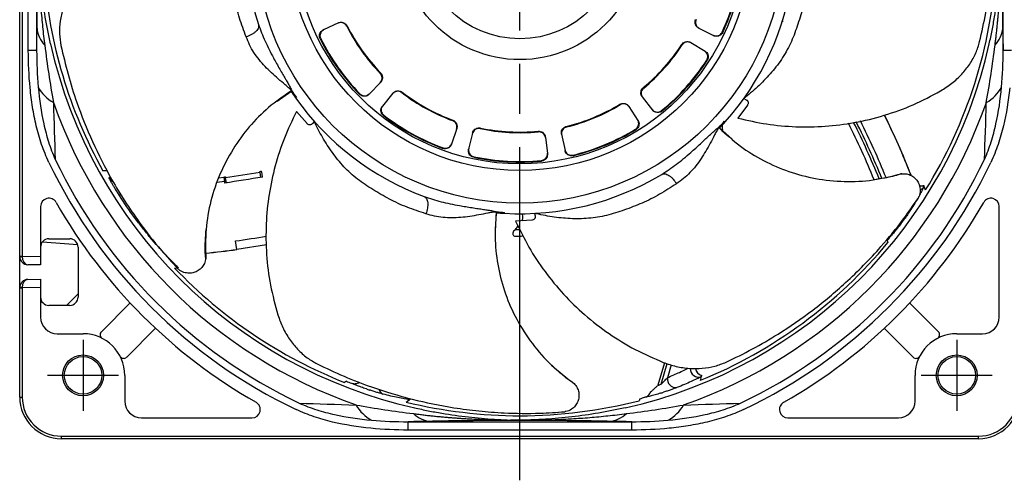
# Model space of a CAD drawing. Header units: millimetres. Extents: x 0 to 594, y 0 to 420.
# Tile 6 of 9: x 387 to 505, y 168 to 223. Entities that reach past the tile are written whole.
import ezdxf

# ---------------------------------------------------------------- set-up
doc = ezdxf.new("R2010")
doc.units = ezdxf.units.MM
doc.linetypes.add('CENTER', pattern=[27, 20, -2, 3, -2])

msp = doc.modelspace()

# ---------------------------------------------------------------- linework, layer by layer
at = {"color": 7, "linetype": 'CENTER', "ltscale": 2}
msp.add_line((446.65, 167.5), (446.65, 297.5), dxfattribs=at)
at = {"color": 7}
for p, q in [((386.65, 194.39), (386.65, 287.5)), ((386.95, 287.5), (386.95, 194.39)), ((387.68, 219.09), (387.68, 245.91)), ((388.68, 245.91), (388.68, 219.09)), ((504.62, 219.09), (504.62, 245.91)), ((424.89, 222.41), (423.07, 221.57)), ((478.23, 222.57), (478.04, 222.53)), ((468.1, 221.78), (469.89, 220.88)), ((467.15, 220.05), (468.86, 219.01)), ((388.68, 219.09), (387.68, 219.09)), ((505.61, 219.09), (504.62, 219.09)), ((429.95, 215.28), (428.55, 213.84)), ((417.55, 213.01), (419.17, 214.16)), ((419.17, 214.22), (419.26, 214.28)), ((431.42, 213.97), (430.15, 212.42)), ((419.74, 213.4), (419.83, 213.46)), ((461.33, 213.53), (462.55, 211.95)), ((473.5, 213.32), (473.79, 213.18)), ((421.12, 210.32), (419.84, 211.78)), ((459.72, 212.39), (460.81, 210.71)), ((473.95, 212.55), (472.81, 210.98)), ((421.97, 210.59), (421.77, 210.33)), ((471.26, 210.52), (471.18, 210.59)), ((439.07, 209.74), (438.44, 207.84)), ((440.97, 209.19), (440.5, 207.25)), ((470.58, 209.78), (470.5, 209.86)), ((472.12, 208.46), (470.65, 209.79)), ((470.97, 209.53), (470.95, 210.18)), ((449.7, 208.71), (449.95, 206.72)), ((451.64, 209.04), (452.06, 207.08)), ((397.17, 204.64), (396.62, 204.66)), ((415.49, 204.46), (411.34, 203.81)), ((415.49, 204.46), (415.47, 204.59)), ((415.58, 203.87), (415.49, 204.46)), ((397.35, 203.87), (397.61, 203.86)), ((411.21, 203.38), (410.32, 203.27)), ((410.52, 203.83), (411.15, 203.91)), ((411.32, 203.93), (411.34, 203.81)), ((411.44, 203.21), (411.34, 203.81)), ((495.11, 202.9), (495.11, 202.91)), ((495.15, 202.79), (495.11, 202.9)), ((495.32, 202.35), (495.15, 202.79)), ((389.15, 200.36), (389.15, 194.35)), ((443.81, 199.62), (443.82, 199.73)), ((444.8, 199.55), (444.82, 199.66)), ((504.15, 187.1), (504.15, 200.36)), ((443.74, 197.6), (443.86, 199.58)), ((448.07, 198.71), (446.13, 198.62)), ((446.88, 198.66), (446.95, 198.79)), ((448.39, 199.55), (448.47, 199.23)), ((390.15, 196.5), (392.65, 196.5)), ((412.7, 195.21), (412.54, 196.24)), ((490.72, 196.29), (490.79, 196.05)), ((393.65, 195.5), (393.65, 189.5)), ((416.25, 195.78), (412.7, 195.21)), ((386.65, 194.38), (386.65, 194.39)), ((386.65, 194.39), (386.95, 194.39)), ((386.65, 190.62), (386.65, 194.38)), ((386.95, 194.39), (389.15, 194.35)), ((386.95, 194.39), (386.95, 194.37)), ((389.15, 194.35), (389.15, 193.35)), ((389.15, 193.35), (387.63, 193.38)), ((405.23, 192.98), (405.53, 193)), ((387.63, 191.62), (389.15, 191.65)), ((389.15, 191.65), (389.15, 190.65)), ((386.65, 190.61), (386.65, 190.62)), ((386.65, 177.5), (386.65, 190.61)), ((386.65, 190.61), (386.95, 190.61)), ((389.15, 190.65), (386.95, 190.61)), ((386.95, 190.63), (386.95, 190.61)), ((386.95, 190.61), (386.95, 177.5)), ((389.15, 190.65), (389.15, 187.1)), ((392.26, 188.5), (393.65, 189.88)), ((392.65, 188.5), (390.15, 188.5)), ((396.44, 185.33), (399.9, 188.79)), ((496.86, 185.33), (493.4, 188.79)), ((399.48, 182.29), (402.94, 185.75)), ((493.82, 182.29), (490.36, 185.75)), ((391.15, 185.1), (394.25, 185.1)), ((499.05, 185.1), (502.15, 185.1)), ((463.99, 181.62), (463.21, 178.91)), ((463.58, 179.03), (464.3, 181.52)), ((464.78, 181.37), (464.34, 179.82)), ((399.25, 180.1), (399.25, 177)), ((468.3, 179.5), (468.43, 179.95)), ((468.43, 179.95), (468.46, 180.07)), ((468.46, 180.07), (468.46, 180.07)), ((494.05, 177), (494.05, 180.1)), ((425.83, 179.4), (425.62, 179.25)), ((386.65, 177.5), (386.95, 177.5)), ((433.01, 176.9), (433.38, 177.18)), ((433.38, 177.18), (433.47, 177.26)), ((461.02, 177.3), (460.94, 177.06)), ((401.25, 175), (414.51, 175)), ((478.78, 175), (492.05, 175)), ((433.24, 173.53), (433.24, 174.53)), ((433.24, 174.53), (460.06, 174.53)), ((460.06, 173.53), (460.06, 174.53)), ((391.65, 172.5), (391.65, 172.8)), ((391.65, 172.8), (501.65, 172.8)), ((501.65, 172.5), (391.65, 172.5)), ((460.06, 173.53), (433.24, 173.53)), ((501.65, 172.5), (501.65, 172.8))]:
    msp.add_line(p, q, dxfattribs=at)
at = {"color": 7, "linetype": 'CENTER'}
for p, q in [((394.25, 184.35), (394.25, 175.85)), ((499.05, 184.35), (499.05, 175.85)), ((398.5, 180.1), (390, 180.1)), ((503.3, 180.1), (494.8, 180.1))]:
    msp.add_line(p, q, dxfattribs=at)
at = {"color": 7}
for centre, radius in [((446.65, 232.5), 31.72), ((446.65, 232.5), 27.8), ((446.65, 232.5), 27.01), ((446.65, 232.5), 14.5), ((446.65, 232.5), 12), ((394.25, 180.1), 2.45), ((394.25, 180.1), 2.25), ((499.05, 180.1), 2.45), ((499.05, 180.1), 2.25)]:
    msp.add_circle(centre, radius, dxfattribs=at)
for centre, radius, start, end in [((446.65, 232.5), 33, 163.9419, 198.1748), ((446.65, 232.5), 57.25, 184.2244, 209.0988), ((446.65, 232.5), 26.73, 335.2192, 352.6833), ((446.65, 232.5), 26.8, 335.2144, 352.6881), ((446.65, 232.5), 33, 318.2276, 352.4605), ((446.65, 232.5), 57.25, 328.2244, 356.4537), ((392.06, 222.05), 3.35, 185.0573, 224.0669), ((446.65, 232.5), 23.27, 206.7845, 223.9751), ((446.65, 232.5), 23.2, 206.7901, 223.9696), ((501.23, 222.05), 3.35, 315.9331, 354.9427), ((446.65, 232.5), 57.7, 192.6353, 257.3647), ((446.65, 232.5), 26.8, 206.643, 224.1166), ((446.65, 232.5), 26.73, 206.6478, 224.1119), ((446.65, 232.5), 57.7, 282.6353, 347.3647), ((446.65, 232.5), 23.2, 309.6472, 326.8267), ((446.65, 232.5), 23.27, 309.6417, 326.8323), ((446.65, 232.5), 26.73, 309.5049, 326.969), ((446.65, 232.5), 26.8, 309.5002, 326.9738), ((393.06, 217.02), 4.79, 208.9764, 240.3608), ((446.65, 232.5), 33, 213.6354, 215.3705), ((446.65, 232.5), 32.89, 213.6402, 215.3816), ((446.65, 232.5), 23.27, 232.4988, 249.6894), ((446.65, 232.5), 23.2, 232.5044, 249.6839), ((500.24, 217.02), 4.79, 299.6392, 331.0236), ((446.65, 232.5), 59.3, 199.3386, 250.6614), ((446.65, 232.5), 33, 215.3705, 249.6034), ((446.65, 232.5), 23.2, 283.9329, 301.1124), ((446.65, 232.5), 59.3, 289.3386, 340.6614), ((446.65, 232.5), 23.27, 283.9274, 301.118), ((446.65, 232.5), 26.8, 232.3573, 249.8309), ((446.65, 232.5), 26.73, 232.362, 249.8262), ((446.65, 232.5), 32.89, 316.4973, 318.2387), ((446.65, 232.5), 33, 316.4925, 318.2276), ((403.12, 168.51), 92.9, 22.1861, 26.7799), ((403.12, 168.51), 93.5, 22.1085, 26.6606), ((403.12, 168.51), 93.81, 22.0627, 26.6046), ((403.12, 168.51), 94.32, 21.9961, 26.5309), ((403.12, 168.51), 97.21, 21.4955, 26.1396), ((403.12, 168.51), 97.21, 21.4819, 26.1381), ((446.65, 232.5), 23.27, 258.2131, 275.4037), ((446.65, 232.5), 23.2, 258.2186, 275.3981), ((446.65, 232.5), 26.73, 283.7906, 301.2547), ((446.65, 232.5), 26.8, 283.7859, 301.2595), ((373.82, 206.31), 97.21, 1.9159, 2.2801), ((446.65, 232.5), 62.54, 205.4046, 244.5954), ((446.65, 232.5), 61.7, 205.4046, 244.5954), ((446.65, 232.5), 26.8, 258.0716, 275.5452), ((446.65, 232.5), 26.73, 258.0763, 275.5404), ((446.65, 232.5), 61.7, 295.4046, 334.5954), ((446.65, 232.5), 62.54, 295.4046, 334.5954), ((399.24, 293.67), 90.55, 280.3289, 280.4411), ((398.65, 204.62), 1.5, 210.1123, 236.9592), ((399.24, 293.67), 90.55, 277.5589, 277.6711), ((446.65, 232.5), 33, 266.799, 301.032), ((494.75, 203.82), 0.99, 258.6659, 291.2111), ((494.38, 203.28), 0.914, 285.8856, 327.4104), ((390.15, 200.36), 1, 29.6306, 180), ((446.65, 232.5), 64, 209.6306, 240.3694), ((399.15, 201.25), 0.715, 123.6309, 140.0107), ((446.65, 232.5), 64, 299.6306, 330.3694), ((503.15, 200.36), 1, 0, 150.3694), ((446.65, 232.5), 33, 265.0639, 266.799), ((446.65, 232.5), 32.89, 265.0687, 266.8101), ((446.65, 232.5), 57.09, 323.1773, 323.57), ((372.34, 254.12), 92.93, 322.5433, 322.8784), ((446.65, 232.5), 34.9, 269.1116, 270.0062), ((390.15, 195.5), 1, 90, 180), ((399.24, 293.67), 98.02, 264.2325, 266.7004), ((392.65, 195.5), 1, 0, 90), ((399.24, 293.67), 98.33, 277.7763, 279.9575), ((446.65, 232.5), 35.7, 269.2862, 269.9268), ((446.65, 232.5), 57.04, 320.5927, 321.2497), ((399.24, 293.67), 99.37, 275.6037, 277.7891), ((399.24, 293.67), 99.38, 275.6056, 277.7892), ((446.65, 232.5), 57.25, 292.2244, 320.4537), ((386.87, 198.13), 3.76, 266.5659, 271.1425), ((387.65, 194.38), 1, 180, 268.8542), ((446.65, 232.5), 57.25, 223.6585, 248.4537), ((387.65, 190.62), 1, 91.1458, 180), ((386.87, 186.88), 3.75, 88.8539, 93.4376), ((390.15, 189.5), 1, 180, 270), ((392.65, 189.5), 1, 270, 0), ((391.15, 187.1), 2, 180, 270), ((502.15, 187.1), 2, 270, 0), ((394.25, 180.1), 5, 0, 90), ((396.79, 184.98), 0.5, 135, 242.4576), ((499.05, 180.1), 5, 90, 180), ((496.5, 184.98), 0.5, 297.5424, 45), ((399.12, 182.64), 0.5, 207.5424, 315), ((494.17, 182.64), 0.5, 225, 332.4576), ((468.1, 180.9), 1.01, 178.0452, 288.7171), ((468.72, 181.03), 0.998, 185.2053, 255.0764), ((465.37, 179.66), 1.03, 171.3685, 276.7526), ((446.65, 232.5), 57.04, 248.5927, 249.2497), ((446.65, 232.5), 57.09, 251.1773, 251.57), ((430.51, 178.57), 0.779, 190.1863, 248.6332), ((446.65, 232.5), 56.09, 287.1773, 287.57), ((391.65, 177.5), 5, 180, 270), ((391.65, 177.5), 4.7, 180, 270), ((433.61, 178.06), 0.91, 219.2894, 255.476), ((446.65, 232.5), 57.04, 284.5927, 285.2497), ((446.65, 232.5), 57.09, 287.1773, 287.57), ((501.65, 177.5), 5, 270, 0), ((501.65, 177.5), 4.7, 270, 0), ((401.25, 177), 2, 180, 270), ((414.51, 176), 1, 270, 60.3694), ((431.17, 178.91), 4.79, 209.6392, 241.0236), ((446.65, 232.5), 57.25, 256.2244, 270), ((446.65, 232.5), 57.25, 270, 284.4537), ((462.12, 178.91), 4.79, 298.9764, 330.3608), ((478.78, 176), 1, 119.6306, 270), ((492.05, 177), 2, 270, 0), ((436.2, 177.91), 3.35, 225.9331, 264.9427), ((457.09, 177.91), 3.35, 275.0573, 314.0669)]:
    msp.add_arc(centre, radius, start, end, dxfattribs=at)
for centre, major_axis, start_param, end_param in [((387.65, 194.38), (0.02, 1), 1.590794, 3.141593), ((387.65, 190.62), (-0.02, 1), 0, 1.550799)]:
    msp.add_ellipse(centre, major_axis=major_axis, ratio=0.7, start_param=start_param, end_param=end_param, dxfattribs=at)
for points, knots in [([(501.8, 220.16), (502.06, 221.31), (502.58, 223.61), (503.15, 227.61), (503.47, 232.18), (503.37, 236.59), (503.02, 240.31), (502.51, 243.72), (501.79, 247.07), (501.08, 249.43), (500.8, 250.38)], [0, 0, 0, 0, 0.1191766, 0.2383508, 0.4074699, 0.5765635, 0.6744482, 0.7723277, 0.9080651, 1, 1, 1, 1]), ([(413.82, 220.73), (413.53, 221.49), (412.97, 222.99), (412.43, 225.27), (412.11, 227.52), (411.89, 229.74), (412.06, 231.95), (412.52, 234.1), (413.22, 236.17), (413.83, 237.48), (414.13, 238.13)], [0, 0, 0, 0, 0.125401, 0.25092, 0.376736, 0.501865, 0.626749, 0.751681, 0.876107, 1, 1, 1, 1]), ([(388.73, 221.76), (388.73, 221.93), (388.74, 222.26), (388.75, 222.77), (388.76, 223.29), (388.76, 223.81), (388.77, 224.33), (388.78, 224.85), (388.79, 225.38), (388.8, 225.9), (388.8, 226.44), (388.81, 226.97), (388.82, 227.51), (388.82, 228.05), (388.83, 228.6), (388.83, 229.15), (388.84, 229.7), (388.84, 230.25), (388.85, 230.81), (388.85, 231.37), (388.85, 231.93), (388.86, 232.31), (388.86, 232.5)], [0, 0, 0, 0, 0.05106, 0.101906, 0.152554, 0.203022, 0.253325, 0.303481, 0.353507, 0.40342, 0.453238, 0.502978, 0.552659, 0.602297, 0.65191, 0.701516, 0.751133, 0.800779, 0.850471, 0.900226, 0.950064, 1, 1, 1, 1]), ([(388.86, 232.5), (388.86, 232.48), (388.86, 232.45), (388.86, 232.39), (388.86, 232.28), (388.86, 232.06), (388.86, 231.62), (388.87, 230.73), (388.9, 229.44), (388.96, 227.87), (389.03, 226.45), (389.11, 225.2), (389.19, 224.11), (389.28, 223.02), (389.39, 221.92), (389.51, 220.82), (389.61, 220.09), (389.66, 219.72)], [0, 0, 0, 0, 0.0038821, 0.0075366, 0.0148516, 0.0295015, 0.0588821, 0.1179725, 0.2375255, 0.3607851, 0.4827337, 0.5676321, 0.6528461, 0.7385244, 0.8248264, 0.9119235, 1, 1, 1, 1]), ([(390.34, 219.88), (389.86, 222.02), (389.5, 224.16), (389.2, 226.81), (389.14, 227.34), (389.05, 228.39), (389.01, 228.92), (388.94, 229.96), (388.92, 230.47), (388.89, 231.24), (388.88, 231.49), (388.87, 232), (388.86, 232.25), (388.86, 232.5)], [0, 0, 0, 0, 0.5, 0.5, 0.625, 0.625, 0.75, 0.75, 0.875, 0.875, 0.9375, 0.9375, 1, 1, 1, 1]), ([(502.95, 219.88), (503.07, 220.42), (503.18, 220.96), (503.4, 222.04), (503.49, 222.58), (503.77, 224.2), (503.92, 225.26), (504.28, 228.43), (504.41, 230.49), (504.44, 232.5)], [0, 0, 0, 0, 0.125, 0.125, 0.25, 0.25, 0.5, 0.5, 1, 1, 1, 1]), ([(503.64, 219.72), (503.66, 219.91), (503.71, 220.29), (503.78, 220.85), (503.84, 221.41), (503.9, 221.97), (503.96, 222.52), (504.01, 223.07), (504.06, 223.62), (504.11, 224.16), (504.15, 224.7), (504.19, 225.23), (504.22, 225.76), (504.28, 226.71), (504.34, 227.94), (504.39, 229.51), (504.42, 230.73), (504.43, 231.62), (504.43, 232.06), (504.44, 232.28), (504.44, 232.39), (504.44, 232.45), (504.44, 232.48), (504.44, 232.5)], [0, 0, 0, 0, 0.04526, 0.090133, 0.134644, 0.178813, 0.222567, 0.265843, 0.308663, 0.351048, 0.393016, 0.434587, 0.475774, 0.516594, 0.657255, 0.762526, 0.882291, 0.941401, 0.970765, 0.985398, 0.992703, 0.996352, 1, 1, 1, 1]), ([(504.44, 232.5), (504.44, 232.31), (504.44, 231.93), (504.44, 231.37), (504.45, 230.81), (504.45, 230.25), (504.46, 229.7), (504.46, 229.15), (504.47, 228.6), (504.47, 228.05), (504.48, 227.51), (504.48, 226.97), (504.49, 226.44), (504.5, 225.9), (504.5, 225.38), (504.51, 224.85), (504.52, 224.33), (504.53, 223.81), (504.54, 223.29), (504.55, 222.77), (504.55, 222.26), (504.56, 221.93), (504.56, 221.76)], [0, 0, 0, 0, 0.049936, 0.099774, 0.149529, 0.199221, 0.248867, 0.298484, 0.34809, 0.397703, 0.447341, 0.497022, 0.546762, 0.59658, 0.646493, 0.696519, 0.746675, 0.796978, 0.847446, 0.898094, 0.94894, 1, 1, 1, 1]), ([(481.33, 228.86), (481.26, 228.06), (481.12, 226.45), (480.61, 224.17), (479.92, 222), (479.16, 219.91), (478.05, 217.99), (476.7, 216.26), (475.17, 214.69), (474.05, 213.77), (473.5, 213.32)], [0, 0, 0, 0, 0.125401, 0.25092, 0.376736, 0.501865, 0.626749, 0.751681, 0.876107, 1, 1, 1, 1]), ([(393.25, 227.04), (392.97, 226.58), (392.39, 225.66), (391.81, 224.16), (391.47, 222.62), (391.37, 221.11), (391.52, 220.16), (391.6, 219.69)], [0, 0, 0, 0, 0.197942, 0.401491, 0.59951, 0.803707, 1, 1, 1, 1]), ([(415.29, 222.21), (415.31, 222.08), (415.33, 221.9), (415.18, 221.61), (414.99, 221.39), (414.75, 221.18), (414.37, 220.94), (414.04, 220.82), (413.82, 220.73)], [0, 0, 0, 0, 0.238998, 0.368066, 0.5, 0.631934, 0.761001, 1, 1, 1, 1]), ([(415.29, 222.21), (415.54, 221.55), (416.04, 220.23), (416.85, 218.65), (417.46, 217.53), (417.84, 216.87), (418.2, 216.25), (418.52, 215.7), (418.76, 215.28), (418.94, 214.96), (419.08, 214.7), (419.21, 214.45), (419.25, 214.33), (419.26, 214.28)], [0, 0, 0, 0, 0.248803, 0.498674, 0.583001, 0.66544, 0.746837, 0.814787, 0.872325, 0.903446, 0.935505, 0.968885, 1, 1, 1, 1]), ([(425.87, 222.01), (425.82, 222.09), (425.73, 222.24), (425.5, 222.39), (425.23, 222.46), (425, 222.45), (424.87, 222.4), (424.82, 222.38)], [0, 0, 0, 0, 0.219167, 0.438332, 0.657561, 0.876919, 1, 1, 1, 1]), ([(424.89, 222.41), (424.97, 222.44), (425.14, 222.5), (425.42, 222.47), (425.67, 222.37), (425.84, 222.21), (425.91, 222.09), (425.94, 222.04)], [0, 0, 0, 0, 0.219508, 0.439018, 0.658468, 0.87779, 1, 1, 1, 1]), ([(468.1, 221.78), (468.03, 221.83), (467.87, 221.92), (467.72, 222.15), (467.65, 222.42), (467.66, 222.65), (467.72, 222.78), (467.73, 222.83)], [0, 0, 0, 0, 0.219508, 0.439019, 0.658469, 0.877791, 1, 1, 1, 1]), ([(467.8, 222.8), (467.77, 222.71), (467.71, 222.54), (467.73, 222.27), (467.84, 222.02), (468, 221.84), (468.12, 221.77), (468.17, 221.75)], [0, 0, 0, 0, 0.219166, 0.438331, 0.657561, 0.876919, 1, 1, 1, 1]), ([(422.69, 220.48), (422.66, 220.57), (422.59, 220.74), (422.61, 221.01), (422.71, 221.26), (422.87, 221.46), (423.01, 221.53), (423.07, 221.57)], [0, 0, 0, 0, 0.2104173, 0.420833, 0.6313018, 0.8418914, 1, 1, 1, 1]), ([(423.13, 221.6), (423.06, 221.55), (422.9, 221.46), (422.74, 221.23), (422.66, 220.97), (422.67, 220.72), (422.73, 220.57), (422.76, 220.51)], [0, 0, 0, 0, 0.210733, 0.421467, 0.632144, 0.842698, 1, 1, 1, 1]), ([(469.83, 220.92), (469.92, 220.88), (470.08, 220.82), (470.36, 220.84), (470.61, 220.94), (470.81, 221.1), (470.88, 221.24), (470.91, 221.3)], [0, 0, 0, 0, 0.210732, 0.421466, 0.632143, 0.842698, 1, 1, 1, 1]), ([(470.98, 221.26), (470.93, 221.19), (470.84, 221.03), (470.61, 220.87), (470.35, 220.79), (470.1, 220.8), (469.96, 220.86), (469.89, 220.88)], [0, 0, 0, 0, 0.210417, 0.420834, 0.631302, 0.841892, 1, 1, 1, 1]), ([(391.6, 219.69), (391.86, 218.54), (392.4, 216.24), (393.62, 212.39), (395.31, 208.14), (397.31, 204.2), (399.24, 201), (401.19, 198.16), (403.29, 195.44), (404.95, 193.63), (405.62, 192.89)], [0, 0, 0, 0, 0.119177, 0.238351, 0.40747, 0.576563, 0.674448, 0.772328, 0.908065, 1, 1, 1, 1]), ([(419.26, 214.28), (419.21, 214.33), (419.11, 214.43), (418.84, 214.68), (418.35, 215.1), (417.36, 215.94), (416.03, 217.17), (414.9, 218.56), (414.19, 219.76), (413.95, 220.41), (413.82, 220.73)], [0, 0, 0, 0, 0.0299894, 0.0597127, 0.1192353, 0.2395118, 0.4849376, 0.7367337, 0.8670868, 1, 1, 1, 1]), ([(466.07, 219.81), (466.12, 219.88), (466.23, 220.02), (466.48, 220.14), (466.75, 220.18), (466.98, 220.14), (467.11, 220.08), (467.15, 220.05)], [0, 0, 0, 0, 0.219181, 0.43836, 0.657603, 0.876974, 1, 1, 1, 1]), ([(467.21, 220.02), (467.13, 220.05), (466.97, 220.13), (466.69, 220.14), (466.43, 220.06), (466.24, 219.92), (466.15, 219.81), (466.12, 219.77)], [0, 0, 0, 0, 0.219495, 0.438991, 0.658428, 0.877736, 1, 1, 1, 1]), ([(497.12, 214.25), (497.58, 214.54), (498.5, 215.13), (499.67, 216.23), (500.65, 217.46), (501.39, 218.78), (501.67, 219.7), (501.8, 220.16)], [0, 0, 0, 0, 0.197942, 0.401491, 0.59951, 0.803707, 1, 1, 1, 1]), ([(469.06, 217.93), (469.1, 218.01), (469.18, 218.17), (469.2, 218.45), (469.12, 218.71), (468.98, 218.92), (468.86, 219.01), (468.8, 219.05)], [0, 0, 0, 0, 0.2104066, 0.4208119, 0.6312699, 0.8418487, 1, 1, 1, 1]), ([(468.86, 219.01), (468.93, 218.96), (469.08, 218.85), (469.21, 218.61), (469.26, 218.34), (469.22, 218.09), (469.15, 217.95), (469.12, 217.89)], [0, 0, 0, 0, 0.210744, 0.421489, 0.632176, 0.842741, 1, 1, 1, 1]), ([(429.9, 215.23), (429.95, 215.3), (430.07, 215.44), (430.14, 215.71), (430.12, 215.98), (430.02, 216.2), (429.93, 216.3), (429.9, 216.34)], [0, 0, 0, 0, 0.219494, 0.438992, 0.658426, 0.877735, 1, 1, 1, 1]), ([(429.95, 216.39), (430.01, 216.32), (430.12, 216.18), (430.18, 215.91), (430.16, 215.64), (430.07, 215.42), (429.98, 215.32), (429.95, 215.28)], [0, 0, 0, 0, 0.219181, 0.438358, 0.657603, 0.876975, 1, 1, 1, 1]), ([(390.15, 205.67), (389.82, 206.37), (389.53, 207.09), (389.03, 208.55), (388.82, 209.29), (388.46, 210.78), (388.31, 211.54), (388.07, 213.07), (387.97, 213.84), (387.9, 214.61)], [0, 0, 0, 0, 0.25, 0.25, 0.5, 0.5, 0.75, 0.75, 1, 1, 1, 1]), ([(388.87, 214.7), (389, 213.21), (389.21, 211.73), (389.7, 209.55), (389.89, 208.83), (390.34, 207.41), (390.6, 206.71), (390.91, 206.03)], [0, 0, 0, 0, 0.5, 0.5, 0.75, 0.75, 1, 1, 1, 1]), ([(419.17, 214.22), (418.26, 213.59), (416.45, 212.34), (414.13, 209.97), (412.18, 207.3), (410.61, 204.32), (409.51, 201.07), (408.89, 197.63), (408.94, 195.31), (408.97, 194.14)], [0, 0, 0, 0, 0.140608, 0.280425, 0.420033, 0.560159, 0.707252, 0.853372, 1, 1, 1, 1]), ([(419.16, 214.17), (419.16, 214.17), (419.18, 214.17), (419.17, 214.2), (419.17, 214.22)], [0, 0, 0, 0, 0.4470523, 1, 1, 1, 1]), ([(428.55, 213.84), (428.49, 213.79), (428.35, 213.67), (428.08, 213.59), (427.81, 213.6), (427.57, 213.69), (427.46, 213.8), (427.41, 213.84)], [0, 0, 0, 0, 0.210744, 0.421489, 0.632176, 0.842742, 1, 1, 1, 1]), ([(427.45, 213.89), (427.52, 213.84), (427.66, 213.72), (427.93, 213.64), (428.2, 213.65), (428.44, 213.74), (428.55, 213.85), (428.6, 213.89)], [0, 0, 0, 0, 0.210407, 0.420812, 0.631269, 0.841848, 1, 1, 1, 1]), ([(432.48, 214.04), (432.4, 214.09), (432.25, 214.18), (431.98, 214.22), (431.71, 214.17), (431.5, 214.05), (431.41, 213.95), (431.37, 213.91)], [0, 0, 0, 0, 0.219166, 0.438331, 0.657561, 0.876919, 1, 1, 1, 1]), ([(431.42, 213.97), (431.48, 214.03), (431.61, 214.16), (431.87, 214.26), (432.14, 214.27), (432.37, 214.2), (432.48, 214.12), (432.52, 214.09)], [0, 0, 0, 0, 0.219508, 0.439019, 0.658469, 0.877792, 1, 1, 1, 1]), ([(461.33, 213.53), (461.28, 213.61), (461.18, 213.76), (461.15, 214.03), (461.2, 214.3), (461.31, 214.51), (461.41, 214.6), (461.45, 214.64)], [0, 0, 0, 0, 0.219508, 0.439018, 0.658468, 0.87779, 1, 1, 1, 1]), ([(461.49, 214.58), (461.43, 214.52), (461.3, 214.39), (461.2, 214.13), (461.19, 213.86), (461.26, 213.63), (461.34, 213.52), (461.37, 213.48)], [0, 0, 0, 0, 0.2191662, 0.4383305, 0.6575609, 0.876919, 1, 1, 1, 1]), ([(472.81, 210.98), (473.95, 210.72), (476.24, 210.2), (479.75, 209.89), (483.27, 209.94), (486.83, 210.39), (490.37, 211.25), (493.86, 212.51), (496.03, 213.67), (497.12, 214.25)], [0, 0, 0, 0, 0.139911, 0.280483, 0.420138, 0.560084, 0.707426, 0.853568, 1, 1, 1, 1]), ([(502.38, 206.03), (502.69, 206.71), (502.95, 207.41), (503.4, 208.83), (503.59, 209.55), (504.08, 211.73), (504.29, 213.21), (504.42, 214.7)], [0, 0, 0, 0, 0.25, 0.25, 0.5, 0.5, 1, 1, 1, 1]), ([(505.4, 214.61), (505.25, 213.07), (505.01, 211.53), (504.47, 209.29), (504.26, 208.55), (503.76, 207.09), (503.48, 206.37), (503.14, 205.67)], [0, 0, 0, 0, 0.5, 0.5, 0.75, 0.75, 1, 1, 1, 1]), ([(458.63, 212.64), (458.72, 212.68), (458.88, 212.75), (459.16, 212.76), (459.41, 212.68), (459.61, 212.54), (459.69, 212.43), (459.72, 212.39)], [0, 0, 0, 0, 0.21918, 0.438358, 0.657601, 0.876974, 1, 1, 1, 1]), ([(459.76, 212.33), (459.7, 212.4), (459.59, 212.54), (459.34, 212.67), (459.07, 212.71), (458.84, 212.67), (458.72, 212.6), (458.67, 212.58)], [0, 0, 0, 0, 0.219495, 0.438991, 0.658427, 0.877736, 1, 1, 1, 1]), ([(473.79, 213.18), (473.83, 213.16), (473.9, 213.13), (473.97, 213.04), (474.03, 212.93), (474.05, 212.78), (474.01, 212.64), (473.96, 212.57), (473.95, 212.55)], [0, 0, 0, 0, 0.129615, 0.2592, 0.388922, 0.59505, 0.893286, 1, 1, 1, 1]), ([(419.84, 211.78), (419.33, 210.72), (418.32, 208.61), (417.24, 205.26), (416.5, 201.81), (416.15, 198.24), (416.2, 194.6), (416.65, 190.92), (417.3, 188.54), (417.62, 187.35)], [0, 0, 0, 0, 0.139911, 0.280483, 0.420138, 0.560084, 0.707426, 0.853568, 1, 1, 1, 1]), ([(430.28, 211.28), (430.21, 211.34), (430.08, 211.46), (429.98, 211.72), (429.96, 211.99), (430.02, 212.24), (430.11, 212.37), (430.15, 212.42)], [0, 0, 0, 0, 0.210417, 0.420832, 0.631302, 0.84189, 1, 1, 1, 1]), ([(430.19, 212.47), (430.14, 212.4), (430.04, 212.25), (430, 211.98), (430.04, 211.71), (430.16, 211.48), (430.27, 211.38), (430.32, 211.33)], [0, 0, 0, 0, 0.210732, 0.421467, 0.632143, 0.842698, 1, 1, 1, 1]), ([(462.51, 212), (462.57, 211.94), (462.69, 211.81), (462.95, 211.7), (463.22, 211.68), (463.47, 211.75), (463.6, 211.84), (463.65, 211.88)], [0, 0, 0, 0, 0.210733, 0.421467, 0.632143, 0.842698, 1, 1, 1, 1]), ([(463.69, 211.82), (463.62, 211.77), (463.47, 211.67), (463.2, 211.62), (462.93, 211.66), (462.7, 211.78), (462.6, 211.9), (462.55, 211.95)], [0, 0, 0, 0, 0.210417, 0.420833, 0.631303, 0.841892, 1, 1, 1, 1]), ([(421.77, 210.33), (421.75, 210.3), (421.69, 210.24), (421.6, 210.19), (421.48, 210.16), (421.32, 210.17), (421.2, 210.24), (421.14, 210.3), (421.12, 210.32)], [0, 0, 0, 0, 0.129615, 0.2592, 0.388922, 0.595049, 0.893286, 1, 1, 1, 1]), ([(435.38, 199.5), (434.61, 199.75), (433.08, 200.24), (430.96, 201.24), (429, 202.4), (427.13, 203.61), (425.51, 205.11), (424.12, 206.82), (422.94, 208.66), (422.29, 209.95), (421.97, 210.59)], [0, 0, 0, 0, 0.125401, 0.25092, 0.376736, 0.501865, 0.626749, 0.751681, 0.876107, 1, 1, 1, 1]), ([(439.05, 209.67), (439.07, 209.76), (439.11, 209.94), (439.06, 210.21), (438.92, 210.45), (438.74, 210.6), (438.61, 210.66), (438.57, 210.68)], [0, 0, 0, 0, 0.219494, 0.438992, 0.658427, 0.877735, 1, 1, 1, 1]), ([(438.59, 210.74), (438.67, 210.7), (438.83, 210.62), (439.01, 210.41), (439.11, 210.16), (439.12, 209.92), (439.09, 209.79), (439.07, 209.74)], [0, 0, 0, 0, 0.219181, 0.438359, 0.657603, 0.876974, 1, 1, 1, 1]), ([(460.51, 209.65), (460.59, 209.7), (460.73, 209.81), (460.87, 210.05), (460.91, 210.32), (460.88, 210.57), (460.8, 210.71), (460.77, 210.77)], [0, 0, 0, 0, 0.210407, 0.420813, 0.631271, 0.841849, 1, 1, 1, 1]), ([(460.81, 210.71), (460.85, 210.63), (460.93, 210.47), (460.95, 210.19), (460.88, 209.93), (460.74, 209.72), (460.61, 209.63), (460.55, 209.59)], [0, 0, 0, 0, 0.2107435, 0.4214888, 0.6321755, 0.8427406, 1, 1, 1, 1]), ([(441.89, 209.72), (441.8, 209.73), (441.62, 209.75), (441.36, 209.66), (441.14, 209.5), (441.01, 209.31), (440.97, 209.17), (440.95, 209.13)], [0, 0, 0, 0, 0.219167, 0.438331, 0.657561, 0.876919, 1, 1, 1, 1]), ([(440.97, 209.19), (441, 209.28), (441.06, 209.45), (441.25, 209.65), (441.49, 209.78), (441.72, 209.82), (441.86, 209.8), (441.91, 209.79)], [0, 0, 0, 0, 0.219508, 0.439018, 0.658468, 0.877791, 1, 1, 1, 1]), ([(448.83, 209.4), (448.92, 209.4), (449.1, 209.4), (449.35, 209.29), (449.55, 209.1), (449.66, 208.89), (449.69, 208.76), (449.7, 208.71)], [0, 0, 0, 0, 0.219181, 0.438359, 0.657603, 0.876975, 1, 1, 1, 1]), ([(449.71, 208.64), (449.69, 208.73), (449.65, 208.9), (449.48, 209.12), (449.25, 209.28), (449.03, 209.34), (448.89, 209.34), (448.84, 209.33)], [0, 0, 0, 0, 0.219494, 0.438991, 0.658427, 0.877736, 1, 1, 1, 1]), ([(451.64, 209.04), (451.63, 209.13), (451.61, 209.31), (451.7, 209.57), (451.86, 209.79), (452.05, 209.93), (452.18, 209.97), (452.23, 209.98)], [0, 0, 0, 0, 0.219508, 0.439019, 0.658469, 0.877792, 1, 1, 1, 1]), ([(452.25, 209.91), (452.16, 209.88), (451.99, 209.82), (451.79, 209.63), (451.67, 209.39), (451.63, 209.16), (451.65, 209.02), (451.66, 208.97)], [0, 0, 0, 0, 0.219167, 0.438331, 0.65756, 0.876918, 1, 1, 1, 1]), ([(463.66, 204.22), (464.25, 204.61), (465.42, 205.39), (466.78, 206.53), (467.73, 207.38), (468.29, 207.89), (468.82, 208.38), (469.29, 208.82), (469.64, 209.15), (469.91, 209.39), (470.13, 209.59), (470.35, 209.77), (470.45, 209.83), (470.5, 209.86)], [0, 0, 0, 0, 0.248803, 0.498674, 0.583001, 0.665441, 0.746837, 0.814787, 0.872325, 0.903446, 0.935505, 0.968885, 1, 1, 1, 1]), ([(470.5, 209.86), (470.47, 209.8), (470.39, 209.67), (470.21, 209.36), (469.91, 208.79), (469.31, 207.64), (468.4, 206.06), (467.3, 204.65), (466.29, 203.7), (465.71, 203.31), (465.42, 203.11)], [0, 0, 0, 0, 0.029989, 0.059713, 0.119235, 0.239512, 0.484937, 0.736734, 0.867087, 1, 1, 1, 1]), ([(470.64, 209.78), (470.63, 209.79), (470.63, 209.8), (470.6, 209.79), (470.58, 209.78)], [0, 0, 0, 0, 0.447052, 1, 1, 1, 1]), ([(470.58, 209.78), (471.4, 209.04), (473.02, 207.55), (475.85, 205.82), (478.88, 204.5), (482.14, 203.64), (485.55, 203.29), (489.04, 203.45), (491.3, 204.02), (492.42, 204.3)], [0, 0, 0, 0, 0.140608, 0.280425, 0.420033, 0.560159, 0.707252, 0.853372, 1, 1, 1, 1]), ([(437.43, 207.41), (437.52, 207.39), (437.69, 207.34), (437.96, 207.39), (438.2, 207.52), (438.38, 207.7), (438.44, 207.85), (438.46, 207.91)], [0, 0, 0, 0, 0.210406, 0.420812, 0.631269, 0.841848, 1, 1, 1, 1]), ([(438.44, 207.84), (438.4, 207.76), (438.33, 207.59), (438.12, 207.41), (437.87, 207.3), (437.62, 207.28), (437.47, 207.32), (437.41, 207.34)], [0, 0, 0, 0, 0.210743, 0.421489, 0.632176, 0.842742, 1, 1, 1, 1]), ([(441.11, 206.28), (441.02, 206.31), (440.85, 206.36), (440.64, 206.54), (440.51, 206.78), (440.46, 207.03), (440.48, 207.18), (440.5, 207.25)], [0, 0, 0, 0, 0.210417, 0.420834, 0.631303, 0.841892, 1, 1, 1, 1]), ([(440.51, 207.32), (440.5, 207.23), (440.47, 207.05), (440.55, 206.78), (440.71, 206.56), (440.91, 206.41), (441.06, 206.37), (441.12, 206.35)], [0, 0, 0, 0, 0.210733, 0.421468, 0.6321436, 0.8426979, 1, 1, 1, 1]), ([(449.23, 205.89), (449.32, 205.91), (449.49, 205.95), (449.72, 206.11), (449.88, 206.33), (449.96, 206.57), (449.95, 206.73), (449.94, 206.79)], [0, 0, 0, 0, 0.210407, 0.420811, 0.63127, 0.841849, 1, 1, 1, 1]), ([(449.95, 206.72), (449.95, 206.63), (449.96, 206.45), (449.85, 206.2), (449.68, 205.99), (449.46, 205.86), (449.3, 205.84), (449.24, 205.83)], [0, 0, 0, 0, 0.210743, 0.421488, 0.632177, 0.842741, 1, 1, 1, 1]), ([(452.04, 207.15), (452.07, 207.06), (452.13, 206.89), (452.31, 206.69), (452.55, 206.55), (452.8, 206.5), (452.95, 206.53), (453.02, 206.54)], [0, 0, 0, 0, 0.210733, 0.421467, 0.632143, 0.842697, 1, 1, 1, 1]), ([(453.03, 206.47), (452.94, 206.46), (452.76, 206.43), (452.5, 206.51), (452.27, 206.66), (452.12, 206.87), (452.08, 207.02), (452.06, 207.08)], [0, 0, 0, 0, 0.210417, 0.420833, 0.631302, 0.841892, 1, 1, 1, 1]), ([(415.75, 204.1), (415.73, 204.24), (415.71, 204.37), (415.67, 204.56), (415.65, 204.62), (415.65, 204.62)], [0, 0, 0, 0, 0.5, 0.5, 1, 1, 1, 1]), ([(398.6, 201.7), (398.44, 201.96), (398.28, 202.21), (398.06, 202.58), (397.98, 202.7), (397.85, 202.93), (397.78, 203.04), (397.66, 203.25), (397.61, 203.35), (397.51, 203.53), (397.47, 203.6), (397.4, 203.73), (397.38, 203.78), (397.35, 203.85), (397.35, 203.87), (397.35, 203.87)], [0, 0, 0, 0, 0.25, 0.25, 0.375, 0.375, 0.5, 0.5, 0.625, 0.625, 0.75, 0.75, 0.875, 0.875, 1, 1, 1, 1]), ([(411.15, 203.91), (411.14, 203.91), (411.14, 203.85), (411.17, 203.65), (411.19, 203.52), (411.21, 203.38)], [0, 0, 0, 0, 0.5, 0.5, 1, 1, 1, 1]), ([(463.66, 204.22), (463.77, 204.26), (463.95, 204.33), (464.26, 204.24), (464.52, 204.11), (464.78, 203.92), (465.1, 203.61), (465.29, 203.31), (465.42, 203.11)], [0, 0, 0, 0, 0.2389979, 0.3680661, 0.5000002, 0.6319346, 0.7610014, 1, 1, 1, 1]), ([(492.46, 204.31), (492.39, 204.29), (491.73, 204.05), (490.58, 203.8), (489.5, 203.64), (489.04, 203.57)], [0, 0, 0, 0, 0.0605687, 0.6048592, 1, 1, 1, 1]), ([(492.42, 204.3), (492.41, 204.3), (492.39, 204.3), (492.38, 204.29), (492.38, 204.29), (492.38, 204.29), (492.4, 204.3), (492.43, 204.3), (492.45, 204.3), (492.46, 204.3)], [0, 0, 0, 0, 0.273832, 0.412406, 0.48338, 0.554925, 0.696933, 0.838101, 1, 1, 1, 1]), ([(492.42, 204.3), (492.64, 204.31), (493.02, 204.32), (493.61, 204.1), (494.09, 203.75), (494.44, 203.29), (494.65, 202.73), (494.68, 202.09), (494.55, 201.6), (494.41, 201.35), (494.39, 201.31)], [0, 0, 0, 0, 0.148623, 0.275026, 0.401691, 0.522837, 0.65398, 0.802244, 0.968181, 1, 1, 1, 1]), ([(465.42, 203.11), (464.75, 202.67), (463.41, 201.78), (461.31, 200.75), (459.18, 199.94), (457.07, 199.23), (454.88, 198.9), (452.68, 198.88), (450.5, 199.1), (449.09, 199.4), (448.39, 199.55)], [0, 0, 0, 0, 0.125401, 0.25092, 0.376736, 0.501865, 0.626749, 0.751681, 0.876107, 1, 1, 1, 1]), ([(495.15, 202.79), (495.05, 202.59), (494.88, 202.25), (494.63, 201.81), (494.53, 201.63)], [0, 0, 0, 0, 0.576389, 1, 1, 1, 1]), ([(494.57, 202.86), (494.68, 202.85), (494.87, 202.83), (495.04, 202.89), (495.11, 202.91)], [0, 0, 0, 0, 0.607922, 1, 1, 1, 1]), ([(405.71, 193.01), (405.48, 193.22), (405.23, 193.46), (404.7, 193.99), (404.42, 194.29), (403.55, 195.21), (402.94, 195.89), (402, 197.02), (401.68, 197.41), (401.05, 198.22), (400.73, 198.63), (399.8, 199.9), (399.19, 200.78), (398.6, 201.7)], [0, 0, 0, 0, 0.125, 0.125, 0.25, 0.25, 0.5, 0.5, 0.625, 0.625, 0.75, 0.75, 1, 1, 1, 1]), ([(435.15, 201.57), (435.82, 201.35), (437.16, 200.91), (438.9, 200.57), (440.15, 200.35), (440.9, 200.23), (441.61, 200.13), (442.25, 200.03), (442.73, 199.96), (443.09, 199.9), (443.37, 199.85), (443.65, 199.79), (443.76, 199.75), (443.82, 199.73)], [0, 0, 0, 0, 0.248803, 0.498674, 0.583001, 0.66544, 0.746837, 0.814787, 0.872325, 0.903446, 0.935504, 0.968885, 1, 1, 1, 1]), ([(435.15, 201.57), (435.25, 201.5), (435.41, 201.4), (435.54, 201.11), (435.6, 200.83), (435.6, 200.5), (435.56, 200.06), (435.45, 199.72), (435.38, 199.5)], [0, 0, 0, 0, 0.238998, 0.368066, 0.5, 0.631934, 0.761002, 1, 1, 1, 1]), ([(471.38, 181.68), (472.45, 182.2), (474.57, 183.23), (478.06, 185.28), (481.82, 187.87), (485.21, 190.7), (487.9, 193.3), (490.24, 195.82), (492.42, 198.47), (493.82, 200.49), (494.39, 201.31)], [0, 0, 0, 0, 0.119177, 0.238351, 0.40747, 0.576563, 0.674448, 0.772328, 0.908065, 1, 1, 1, 1]), ([(494.49, 201.56), (494.47, 201.52), (494.22, 201.07), (493.86, 200.51), (493.55, 200)], [0, 0, 0, 0, 0.098387, 1, 1, 1, 1]), ([(443.82, 199.73), (443.75, 199.72), (443.61, 199.7), (443.24, 199.65), (442.61, 199.53), (441.34, 199.28), (439.54, 199), (437.75, 198.99), (436.37, 199.19), (435.71, 199.39), (435.38, 199.5)], [0, 0, 0, 0, 0.029989, 0.059713, 0.119235, 0.239512, 0.484938, 0.736734, 0.867087, 1, 1, 1, 1]), ([(443.81, 199.62), (443.73, 198.52), (443.59, 196.32), (443.99, 193.03), (444.85, 189.84), (446.21, 186.75), (448.07, 183.87), (450.37, 181.24), (452.22, 179.83), (453.14, 179.13)], [0, 0, 0, 0, 0.140608, 0.280425, 0.420033, 0.560158, 0.707252, 0.853372, 1, 1, 1, 1]), ([(443.84, 199.58), (443.84, 199.58), (443.85, 199.6), (443.82, 199.61), (443.81, 199.62)], [0, 0, 0, 0, 0.447052, 1, 1, 1, 1]), ([(493.55, 200), (493.49, 199.91), (493.43, 199.81), (493.29, 199.6), (493.21, 199.48), (493.04, 199.24), (492.95, 199.11), (492.77, 198.86), (492.67, 198.73), (492.58, 198.6)], [0, 0, 0, 0, 0.25, 0.25, 0.5, 0.5, 0.75, 0.75, 1, 1, 1, 1]), ([(446.13, 198.62), (446.64, 197.57), (447.66, 195.46), (449.61, 192.52), (451.84, 189.8), (454.42, 187.3), (457.3, 185.06), (460.45, 183.12), (462.72, 182.15), (463.85, 181.66)], [0, 0, 0, 0, 0.139911, 0.280483, 0.420138, 0.560084, 0.707426, 0.853568, 1, 1, 1, 1]), ([(448.47, 199.23), (448.48, 199.19), (448.49, 199.12), (448.47, 199), (448.42, 198.89), (448.31, 198.78), (448.18, 198.73), (448.09, 198.72), (448.07, 198.71)], [0, 0, 0, 0, 0.1296137, 0.2591976, 0.3889218, 0.5950493, 0.8932856, 1, 1, 1, 1]), ([(408.97, 194.11), (408.96, 194.18), (408.88, 194.88), (408.89, 196.05), (408.97, 197.15), (409.01, 197.61)], [0, 0, 0, 0, 0.060568, 0.604858, 1, 1, 1, 1]), ([(446.11, 197.6), (446.03, 197.54), (445.96, 197.47), (445.84, 197.32), (445.8, 197.24), (445.78, 197.11), (445.78, 197.06), (445.81, 196.98), (445.83, 196.94), (445.91, 196.87), (445.96, 196.84), (446.08, 196.81), (446.14, 196.8), (446.2, 196.8)], [0, 0, 0, 0, 0.25, 0.25, 0.5, 0.5, 0.625, 0.625, 0.75, 0.75, 0.875, 0.875, 1, 1, 1, 1]), ([(492.34, 198.29), (492.21, 198.1), (492.07, 197.92), (491.87, 197.66), (491.8, 197.58), (491.67, 197.42), (491.61, 197.34), (491.43, 197.13), (491.33, 197.01), (491.22, 196.88), (491.19, 196.85), (491.14, 196.81), (491.13, 196.8), (491.13, 196.8)], [0, 0, 0, 0, 0.25, 0.25, 0.375, 0.375, 0.5, 0.5, 0.75, 0.75, 0.875, 0.875, 1, 1, 1, 1]), ([(446.6, 196.8), (446.62, 196.8), (446.73, 196.8), (446.88, 196.82), (446.99, 196.87), (447.02, 196.89)], [0, 0, 0, 0, 0.10081, 0.787241, 1, 1, 1, 1]), ([(491.13, 196.8), (491.2, 196.89), (491.29, 197.02), (491.31, 197.17), (491.31, 197.22)], [0, 0, 0, 0, 0.72708, 1, 1, 1, 1]), ([(408.97, 194.14), (408.93, 193.94), (408.85, 193.56), (408.51, 193.03), (408.07, 192.65), (407.53, 192.41), (406.94, 192.33), (406.31, 192.44), (405.86, 192.67), (405.65, 192.86), (405.62, 192.89)], [0, 0, 0, 0, 0.148623, 0.275026, 0.401692, 0.522838, 0.653981, 0.802244, 0.968182, 1, 1, 1, 1]), ([(408.97, 194.14), (408.97, 194.16), (408.97, 194.18), (408.97, 194.19), (408.97, 194.19), (408.97, 194.19), (408.97, 194.17), (408.96, 194.14), (408.96, 194.12), (408.96, 194.11)], [0, 0, 0, 0, 0.273838, 0.412411, 0.483386, 0.554929, 0.696933, 0.83811, 1, 1, 1, 1]), ([(417.62, 187.35), (417.8, 186.84), (418.17, 185.81), (418.98, 184.43), (419.97, 183.2), (421.09, 182.18), (421.93, 181.71), (422.34, 181.47)], [0, 0, 0, 0, 0.197942, 0.401491, 0.59951, 0.803707, 1, 1, 1, 1]), ([(422.34, 181.47), (423.4, 180.97), (425.53, 179.95), (429.31, 178.5), (433.69, 177.17), (438.01, 176.29), (441.72, 175.8), (445.15, 175.54), (448.58, 175.5), (451.04, 175.66), (452.03, 175.73)], [0, 0, 0, 0, 0.119177, 0.238351, 0.40747, 0.576563, 0.674448, 0.772328, 0.908065, 1, 1, 1, 1]), ([(453.17, 179.1), (453.11, 179.14), (452.51, 179.52), (451.6, 180.25), (450.8, 181), (450.46, 181.31)], [0, 0, 0, 0, 0.0605681, 0.604859, 1, 1, 1, 1]), ([(463.85, 181.66), (464.36, 181.48), (465.39, 181.13), (466.98, 180.9), (468.56, 180.91), (470.05, 181.15), (470.95, 181.51), (471.38, 181.68)], [0, 0, 0, 0, 0.197942, 0.401491, 0.59951, 0.803707, 1, 1, 1, 1]), ([(464.34, 179.82), (464.85, 180.04), (465.66, 180.39), (466.43, 180.76), (466.71, 180.91), (466.81, 180.96)], [0, 0, 0, 0, 0.5264675, 0.8431388, 1, 1, 1, 1]), ([(467.73, 180.94), (467.75, 180.84), (467.79, 180.62), (467.98, 180.34), (468.22, 180.16), (468.39, 180.1), (468.46, 180.07)], [0, 0, 0, 0, 0.262599, 0.541996, 0.820942, 1, 1, 1, 1]), ([(463.58, 179.03), (463.71, 179.16), (463.85, 179.3), (464.05, 179.5), (464.11, 179.57), (464.23, 179.7), (464.29, 179.76), (464.34, 179.82)], [0, 0, 0, 0, 0.5, 0.5, 0.75, 0.75, 1, 1, 1, 1]), ([(468.43, 179.95), (468.09, 179.77), (467.67, 179.57), (466.93, 179.24), (466.66, 179.12), (466.1, 178.88), (465.8, 178.76), (465.49, 178.64)], [0, 0, 0, 0, 0.5, 0.5, 0.75, 0.75, 1, 1, 1, 1]), ([(426.44, 179.16), (426.52, 179.13), (426.6, 179.11), (426.76, 179.1), (426.85, 179.1), (427.01, 179.12), (427.09, 179.14), (427.25, 179.2), (427.32, 179.24), (427.39, 179.29)], [0, 0, 0, 0, 0.25, 0.25, 0.5, 0.5, 0.75, 0.75, 1, 1, 1, 1]), ([(428.23, 178.47), (428.01, 178.54), (427.8, 178.61), (427.49, 178.73), (427.39, 178.77), (427.2, 178.84), (427.1, 178.87), (426.85, 178.97), (426.7, 179.04), (426.54, 179.1), (426.5, 179.12), (426.45, 179.15), (426.44, 179.16), (426.44, 179.16)], [0, 0, 0, 0, 0.25, 0.25, 0.375, 0.375, 0.5, 0.5, 0.75, 0.75, 0.875, 0.875, 1, 1, 1, 1]), ([(453.14, 179.13), (453.28, 178.97), (453.53, 178.67), (453.73, 178.08), (453.75, 177.49), (453.6, 176.92), (453.3, 176.41), (452.82, 175.98), (452.36, 175.78), (452.07, 175.74), (452.03, 175.73)], [0, 0, 0, 0, 0.148623, 0.275026, 0.401692, 0.522837, 0.653981, 0.802244, 0.968182, 1, 1, 1, 1]), ([(453.14, 179.13), (453.13, 179.14), (453.12, 179.15), (453.11, 179.16), (453.11, 179.16), (453.11, 179.16), (453.13, 179.14), (453.14, 179.12), (453.16, 179.11), (453.16, 179.1)], [0, 0, 0, 0, 0.2738319, 0.412409, 0.4833836, 0.5549267, 0.6969354, 0.8381036, 1, 1, 1, 1]), ([(462.34, 178.13), (462.34, 178.13), (462.35, 178.14), (462.39, 178.17), (462.43, 178.19), (462.53, 178.28), (462.61, 178.36), (462.78, 178.51), (462.87, 178.59), (463.04, 178.75), (463.12, 178.83), (463.21, 178.91)], [0, 0, 0, 0, 0.125, 0.125, 0.25, 0.25, 0.5, 0.5, 0.75, 0.75, 1, 1, 1, 1]), ([(465.49, 178.64), (465.39, 178.6), (465.28, 178.56), (465.04, 178.47), (464.91, 178.42), (464.63, 178.32), (464.48, 178.27), (464.18, 178.17), (464.03, 178.12), (463.88, 178.08)], [0, 0, 0, 0, 0.25, 0.25, 0.5, 0.5, 0.75, 0.75, 1, 1, 1, 1]), ([(430.23, 177.85), (430.13, 177.87), (430.02, 177.91), (429.77, 177.98), (429.63, 178.02), (429.35, 178.1), (429.2, 178.15), (428.9, 178.24), (428.75, 178.29), (428.6, 178.34)], [0, 0, 0, 0, 0.25, 0.25, 0.5, 0.5, 0.75, 0.75, 1, 1, 1, 1]), ([(433.38, 177.18), (433, 177.24), (432.54, 177.32), (431.75, 177.49), (431.46, 177.55), (430.87, 177.69), (430.56, 177.77), (430.23, 177.85)], [0, 0, 0, 0, 0.5, 0.5, 0.75, 0.75, 1, 1, 1, 1]), ([(461.65, 177.47), (461.73, 177.49), (461.81, 177.53), (461.95, 177.61), (462.02, 177.66), (462.14, 177.77), (462.19, 177.84), (462.28, 177.98), (462.31, 178.05), (462.34, 178.13)], [0, 0, 0, 0, 0.25, 0.25, 0.5, 0.5, 0.75, 0.75, 1, 1, 1, 1]), ([(463.51, 177.96), (463.29, 177.89), (463.07, 177.83), (462.75, 177.74), (462.65, 177.71), (462.45, 177.65), (462.36, 177.63), (462.09, 177.56), (461.93, 177.52), (461.77, 177.49), (461.73, 177.48), (461.67, 177.47), (461.65, 177.47), (461.65, 177.47)], [0, 0, 0, 0, 0.25, 0.25, 0.375, 0.375, 0.5, 0.5, 0.75, 0.75, 0.875, 0.875, 1, 1, 1, 1]), ([(428.76, 173.75), (427.21, 173.9), (425.68, 174.14), (423.43, 174.68), (422.69, 174.89), (421.24, 175.38), (420.52, 175.67), (419.81, 176)], [0, 0, 0, 0, 0.5, 0.5, 0.75, 0.75, 1, 1, 1, 1]), ([(420.17, 176.76), (420.86, 176.46), (421.56, 176.2), (422.98, 175.74), (423.7, 175.55), (425.87, 175.07), (427.36, 174.86), (428.85, 174.72)], [0, 0, 0, 0, 0.25, 0.25, 0.5, 0.5, 1, 1, 1, 1]), ([(434.02, 176.2), (434.56, 176.08), (435.1, 175.96), (436.19, 175.75), (436.73, 175.65), (438.35, 175.38), (439.41, 175.23), (442.57, 174.87), (444.63, 174.74), (446.65, 174.71)], [0, 0, 0, 0, 0.125, 0.125, 0.25, 0.25, 0.5, 0.5, 1, 1, 1, 1]), ([(459.27, 176.2), (457.12, 175.72), (454.99, 175.36), (452.34, 175.05), (451.81, 175), (450.75, 174.9), (450.23, 174.86), (449.19, 174.8), (448.67, 174.77), (447.91, 174.74), (447.65, 174.73), (447.15, 174.72), (446.89, 174.71), (446.65, 174.71)], [0, 0, 0, 0, 0.5, 0.5, 0.625, 0.625, 0.75, 0.75, 0.875, 0.875, 0.9375, 0.9375, 1, 1, 1, 1]), ([(464.44, 174.72), (465.93, 174.86), (467.42, 175.07), (469.6, 175.55), (470.32, 175.74), (471.73, 176.2), (472.43, 176.46), (473.12, 176.76)], [0, 0, 0, 0, 0.5, 0.5, 0.75, 0.75, 1, 1, 1, 1]), ([(473.48, 176), (472.77, 175.67), (472.06, 175.38), (470.6, 174.89), (469.86, 174.68), (468.36, 174.32), (467.61, 174.17), (466.08, 173.92), (465.31, 173.82), (464.54, 173.75)], [0, 0, 0, 0, 0.25, 0.25, 0.5, 0.5, 0.75, 0.75, 1, 1, 1, 1]), ([(433.87, 175.51), (434.06, 175.49), (434.43, 175.44), (435, 175.37), (435.56, 175.3), (436.12, 175.24), (436.67, 175.18), (437.22, 175.13), (437.77, 175.08), (438.31, 175.04), (438.85, 175), (439.38, 174.96), (439.91, 174.92), (440.86, 174.87), (442.09, 174.81), (443.66, 174.75), (444.88, 174.73), (445.77, 174.72), (446.21, 174.71), (446.43, 174.71), (446.54, 174.71), (446.6, 174.71), (446.63, 174.71), (446.65, 174.71)], [0, 0, 0, 0, 0.04526, 0.090133, 0.134644, 0.178813, 0.222567, 0.265843, 0.308663, 0.351048, 0.393016, 0.434587, 0.475774, 0.516594, 0.657255, 0.762526, 0.882291, 0.941401, 0.970765, 0.985398, 0.992703, 0.996352, 1, 1, 1, 1]), ([(446.65, 174.71), (446.66, 174.71), (446.69, 174.71), (446.76, 174.71), (446.87, 174.71), (447.09, 174.71), (447.53, 174.72), (448.42, 174.73), (449.71, 174.75), (451.28, 174.81), (452.69, 174.88), (453.94, 174.96), (455.03, 175.04), (456.13, 175.14), (457.22, 175.25), (458.32, 175.37), (459.05, 175.46), (459.42, 175.51)], [0, 0, 0, 0, 0.003882, 0.007537, 0.014852, 0.029501, 0.058882, 0.117972, 0.237526, 0.360785, 0.482734, 0.567632, 0.652846, 0.738524, 0.824826, 0.911924, 1, 1, 1, 1]), ([(446.65, 174.71), (446.46, 174.71), (446.08, 174.71), (445.52, 174.7), (444.96, 174.7), (444.4, 174.7), (443.84, 174.69), (443.29, 174.69), (442.74, 174.68), (442.2, 174.67), (441.66, 174.67), (441.12, 174.66), (440.58, 174.66), (440.05, 174.65), (439.52, 174.64), (438.99, 174.63), (438.47, 174.63), (437.95, 174.62), (437.43, 174.61), (436.92, 174.6), (436.41, 174.59), (436.07, 174.58), (435.9, 174.58)], [0, 0, 0, 0, 0.049936, 0.099774, 0.149529, 0.199221, 0.248867, 0.298484, 0.34809, 0.397703, 0.447341, 0.497022, 0.546762, 0.59658, 0.646493, 0.696519, 0.746675, 0.796978, 0.847446, 0.898094, 0.94894, 1, 1, 1, 1]), ([(457.39, 174.58), (457.22, 174.58), (456.88, 174.59), (456.37, 174.6), (455.86, 174.61), (455.34, 174.62), (454.82, 174.63), (454.3, 174.63), (453.77, 174.64), (453.24, 174.65), (452.71, 174.66), (452.17, 174.66), (451.63, 174.67), (451.09, 174.67), (450.55, 174.68), (450, 174.69), (449.45, 174.69), (448.89, 174.7), (448.34, 174.7), (447.78, 174.7), (447.21, 174.71), (446.84, 174.71), (446.65, 174.71)], [0, 0, 0, 0, 0.05106, 0.101906, 0.152554, 0.203022, 0.253325, 0.303481, 0.353507, 0.40342, 0.453238, 0.502978, 0.552659, 0.602297, 0.65191, 0.701516, 0.751133, 0.800779, 0.850471, 0.900226, 0.950064, 1, 1, 1, 1])]:
    msp.add_open_spline(points, degree=3, knots=knots, dxfattribs=at)
for points in [[(388.68, 219.09), (388.69, 219.98), (388.71, 220.87), (388.73, 221.76)], [(504.56, 221.76), (504.58, 220.87), (504.6, 219.98), (504.62, 219.09)], [(389.66, 219.72), (389.93, 217.43), (390.28, 215.14), (390.69, 212.86)], [(502.6, 212.86), (503.02, 215.14), (503.36, 217.43), (503.64, 219.72)], [(387.9, 214.61), (387.75, 216.1), (387.68, 217.59), (387.68, 219.09)], [(388.68, 219.09), (388.68, 217.63), (388.74, 216.16), (388.87, 214.7)], [(504.42, 214.7), (504.55, 216.16), (504.62, 217.63), (504.62, 219.09)], [(390.69, 212.86), (390.76, 210.51), (390.83, 208.24), (390.91, 206.03)], [(502.38, 206.03), (502.46, 208.24), (502.53, 210.51), (502.6, 212.86)], [(411.21, 203.38), (411.22, 203.32), (411.23, 203.25), (411.24, 203.18)], [(415.78, 203.9), (414.27, 203.66), (412.75, 203.42), (411.24, 203.18)], [(415.78, 203.9), (415.77, 203.97), (415.76, 204.04), (415.75, 204.1)], [(446.95, 198.79), (447.03, 198.98), (447.03, 199.2), (446.96, 199.4)], [(420.17, 176.76), (422.38, 176.69), (424.66, 176.61), (427.01, 176.54)], [(427.01, 176.54), (429.29, 176.13), (431.58, 175.78), (433.87, 175.51)], [(459.42, 175.51), (461.72, 175.78), (464, 176.13), (466.28, 176.54)], [(466.28, 176.54), (468.64, 176.61), (470.91, 176.69), (473.12, 176.76)], [(433.24, 173.53), (431.74, 173.53), (430.25, 173.61), (428.76, 173.75)], [(428.85, 174.72), (430.31, 174.6), (431.77, 174.53), (433.24, 174.53)], [(435.9, 174.58), (435.02, 174.56), (434.13, 174.55), (433.24, 174.53)], [(460.06, 174.53), (459.16, 174.55), (458.27, 174.56), (457.39, 174.58)], [(460.06, 174.53), (461.52, 174.53), (462.98, 174.6), (464.44, 174.72)], [(464.54, 173.75), (463.05, 173.61), (461.55, 173.53), (460.06, 173.53)]]:
    msp.add_open_spline(points, degree=3, dxfattribs=at)

doc.saveas('drawing.dxf')
